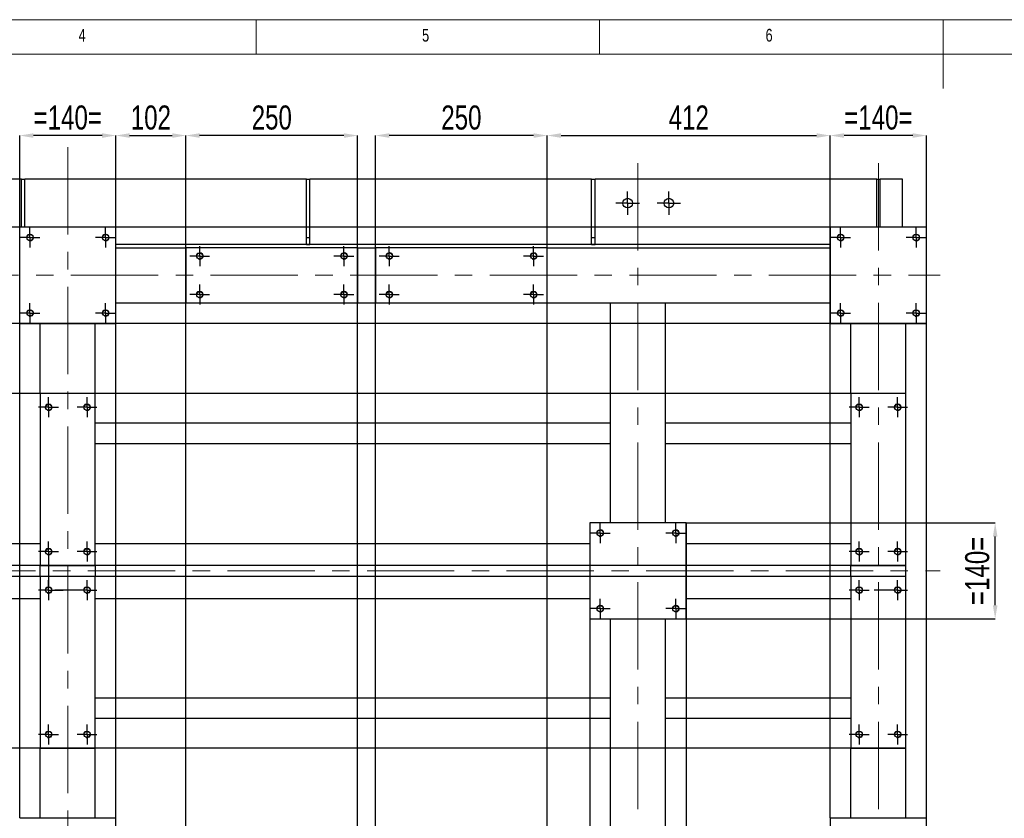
# Model space of a CAD drawing. Header units: millimetres. Extents: x 5 to 589, y 5 to 415.
# Tile 6 of 15: x 163 to 306, y 299 to 415. Entities that reach past the tile are written whole.
import ezdxf

# ---------------------------------------------------------------- set-up
doc = ezdxf.new("R2010")
doc.units = ezdxf.units.MM
doc.header["$PDSIZE"] = -1
doc.linetypes.add('CENTERX2', pattern=[20.32, 12.7, -2.54, 2.54, -2.54])
for name, color, linetype in [('COTES', 1, 'Continuous'), ('NOTES', 6, 'Continuous'), ('TRAIT-FINS', 9, 'Continuous'), ('TRAIT-MIXTES', 3, 'CENTERX2')]:
    doc.layers.add(name, color=color, linetype=linetype)
doc.layers.add('TRAIT-FORT', color=4, linetype='Continuous', lineweight=25)
doc.styles.add('SLDTEXTSTYLE0', font='TXT', dxfattribs={"width": 0.75})
doc.dimstyles.new('SLDDIMSTYLE1', dxfattribs={"dimtxt": 3.5, "dimasz": 2, "dimexe": 0, "dimexo": 0.0625, "dimgap": 0.875, "dimtad": 1, "dimlfac": 10, "dimrnd": 1e-09, "dimzin": 12, "dimdsep": 46, "dimtxsty": 'SLDTEXTSTYLE0', "dimsah": 1, "dimcen": 0.09, "dimadec": 0, "dimazin": 3, "dimtfac": 1, "dimtofl": 0, "dimtmove": 0, "dimatfit": 3, "dimfxl": 1, "dimfrac": 2, "dimtolj": 1, "dimtzin": 12, "dimarcsym": 0})

# ---------------------------------------------------------------- blocks, each defined once
blk = doc.blocks.new('_D_72')
at = {"layer": 'COTES', "color": 0, "lineweight": -2, "transparency": 16777216}
for p, q in [((294.53, 384.81), (21.59, 384.81)), ((21.59, 372.81), (21.59, 382.81)), ((294.53, 370.81), (21.59, 370.81))]:
    blk.add_line(p, q, dxfattribs=at)
at = {"layer": 'COTES', "color": 0, "transparency": 16777216}
for points in [[(21.26, 382.81), (21.93, 382.81), (21.59, 384.81)], [(21.26, 372.81), (21.93, 372.81), (21.59, 370.81)]]:
    blk.add_solid(points, dxfattribs=at)
at = {"layer": 'Defpoints', "color": 0, "transparency": 16777216}
for p in [(21.59, 384.81), (294.59, 384.81), (294.59, 370.81)]:
    blk.add_point(p, dxfattribs=at)
at = {"layer": 'COTES', "color": 0, "transparency": 16777216, "insert": (17.22, 377.81), "char_height": 3.5, "attachment_point": 2, "rotation": 90, "style": 'SLDTEXTSTYLE0'}
blk.add_mtext('\\A1;=140=', dxfattribs=at)
blk = doc.blocks.new('_D_73')
at = {"layer": 'COTES', "color": 0, "lineweight": -2, "transparency": 16777216}
for p, q in [((291.53, 360.61), (21.59, 360.61)), ((21.59, 337.61), (21.59, 358.61)), ((291.53, 335.61), (21.59, 335.61))]:
    blk.add_line(p, q, dxfattribs=at)
at = {"layer": 'COTES', "color": 0, "transparency": 16777216}
for points in [[(21.26, 358.61), (21.93, 358.61), (21.59, 360.61)], [(21.26, 337.61), (21.93, 337.61), (21.59, 335.61)]]:
    blk.add_solid(points, dxfattribs=at)
at = {"layer": 'Defpoints', "color": 0, "transparency": 16777216}
for p in [(21.59, 360.61), (291.59, 360.61), (291.59, 335.61)]:
    blk.add_point(p, dxfattribs=at)
at = {"layer": 'COTES', "color": 0, "transparency": 16777216, "insert": (17.22, 348.11), "char_height": 3.5, "attachment_point": 2, "rotation": 90, "style": 'SLDTEXTSTYLE0'}
blk.add_mtext('\\A1;250', dxfattribs=at)
blk = doc.blocks.new('_D_74')
at = {"layer": 'COTES', "color": 0, "lineweight": -2, "transparency": 16777216}
for p, q in [((291.53, 334.01), (21.59, 334.01)), ((21.59, 311.01), (21.59, 332.01)), ((291.53, 309.01), (21.59, 309.01))]:
    blk.add_line(p, q, dxfattribs=at)
at = {"layer": 'COTES', "color": 0, "transparency": 16777216}
for points in [[(21.26, 332.01), (21.93, 332.01), (21.59, 334.01)], [(21.26, 311.01), (21.93, 311.01), (21.59, 309.01)]]:
    blk.add_solid(points, dxfattribs=at)
at = {"layer": 'Defpoints', "color": 0, "transparency": 16777216}
for p in [(21.59, 334.01), (291.59, 334.01), (291.59, 309.01)]:
    blk.add_point(p, dxfattribs=at)
at = {"layer": 'COTES', "color": 0, "transparency": 16777216, "insert": (17.22, 321.51), "char_height": 3.5, "attachment_point": 2, "rotation": 90, "style": 'SLDTEXTSTYLE0'}
blk.add_mtext('\\A1;250', dxfattribs=at)
blk = doc.blocks.new('_D_78')
at = {"layer": 'COTES', "color": 0, "lineweight": -2, "transparency": 16777216}
for p, q in [((214.39, 295.87), (214.39, 398.15)), ((237.39, 398.15), (216.39, 398.15)), ((239.39, 295.87), (239.39, 398.15))]:
    blk.add_line(p, q, dxfattribs=at)
at = {"layer": 'COTES', "color": 0, "transparency": 16777216}
for points in [[(216.39, 398.48), (216.39, 397.81), (214.39, 398.15)], [(237.39, 398.48), (237.39, 397.81), (239.39, 398.15)]]:
    blk.add_solid(points, dxfattribs=at)
at = {"layer": 'Defpoints', "color": 0, "transparency": 16777216}
for p in [(214.39, 398.15), (214.39, 295.81), (239.39, 295.81)]:
    blk.add_point(p, dxfattribs=at)
at = {"layer": 'COTES', "color": 0, "transparency": 16777216, "insert": (226.89, 402.52), "char_height": 3.5, "attachment_point": 2, "style": 'SLDTEXTSTYLE0'}
blk.add_mtext('\\A1;250', dxfattribs=at)
blk = doc.blocks.new('_D_79')
at = {"layer": 'COTES', "color": 0, "lineweight": -2, "transparency": 16777216}
for p, q in [((186.79, 295.87), (186.79, 398.15)), ((209.79, 398.15), (188.79, 398.15)), ((211.79, 295.87), (211.79, 398.15))]:
    blk.add_line(p, q, dxfattribs=at)
at = {"layer": 'COTES', "color": 0, "transparency": 16777216}
for points in [[(188.79, 398.48), (188.79, 397.81), (186.79, 398.15)], [(209.79, 398.48), (209.79, 397.81), (211.79, 398.15)]]:
    blk.add_solid(points, dxfattribs=at)
at = {"layer": 'Defpoints', "color": 0, "transparency": 16777216}
for p in [(186.79, 398.15), (186.79, 295.81), (211.79, 295.81)]:
    blk.add_point(p, dxfattribs=at)
at = {"layer": 'COTES', "color": 0, "transparency": 16777216, "insert": (199.29, 402.52), "char_height": 3.5, "attachment_point": 2, "style": 'SLDTEXTSTYLE0'}
blk.add_mtext('\\A1;250', dxfattribs=at)
blk = doc.blocks.new('_D_80')
at = {"layer": 'COTES', "color": 0, "lineweight": -2, "transparency": 16777216}
for p, q in [((245.59, 341.75), (245.59, 261.81)), ((259.59, 341.75), (259.59, 261.81)), ((257.59, 261.81), (247.59, 261.81))]:
    blk.add_line(p, q, dxfattribs=at)
at = {"layer": 'COTES', "color": 0, "transparency": 16777216}
for points in [[(247.59, 262.14), (247.59, 261.48), (245.59, 261.81)], [(257.59, 262.14), (257.59, 261.48), (259.59, 261.81)]]:
    blk.add_solid(points, dxfattribs=at)
at = {"layer": 'Defpoints', "color": 0, "transparency": 16777216}
for p in [(245.59, 341.81), (259.59, 341.81), (245.59, 261.81)]:
    blk.add_point(p, dxfattribs=at)
at = {"layer": 'COTES', "color": 0, "transparency": 16777216, "insert": (252.59, 266.19), "char_height": 3.5, "attachment_point": 2, "style": 'SLDTEXTSTYLE0'}
blk.add_mtext('\\A1;=140=', dxfattribs=at)
blk = doc.blocks.new('_D_81')
at = {"layer": 'COTES', "color": 0, "lineweight": -2, "transparency": 16777216}
for p, q in [((280.59, 298.87), (280.59, 398.15)), ((292.59, 398.15), (282.59, 398.15)), ((294.59, 298.87), (294.59, 398.15))]:
    blk.add_line(p, q, dxfattribs=at)
at = {"layer": 'COTES', "color": 0, "transparency": 16777216}
for points in [[(282.59, 398.48), (282.59, 397.81), (280.59, 398.15)], [(292.59, 398.48), (292.59, 397.81), (294.59, 398.15)]]:
    blk.add_solid(points, dxfattribs=at)
at = {"layer": 'Defpoints', "color": 0, "transparency": 16777216}
for p in [(280.59, 398.15), (280.59, 298.81), (294.59, 298.81)]:
    blk.add_point(p, dxfattribs=at)
at = {"layer": 'COTES', "color": 0, "transparency": 16777216, "insert": (287.59, 402.52), "char_height": 3.5, "attachment_point": 2, "style": 'SLDTEXTSTYLE0'}
blk.add_mtext('\\A1;=140=', dxfattribs=at)
blk = doc.blocks.new('_D_85')
at = {"layer": 'COTES', "color": 0, "lineweight": -2, "transparency": 16777216}
for p, q in [((162.59, 298.87), (162.59, 398.15)), ((174.59, 398.15), (164.59, 398.15)), ((176.59, 298.87), (176.59, 398.15))]:
    blk.add_line(p, q, dxfattribs=at)
at = {"layer": 'COTES', "color": 0, "transparency": 16777216}
for points in [[(164.59, 398.48), (164.59, 397.81), (162.59, 398.15)], [(174.59, 398.48), (174.59, 397.81), (176.59, 398.15)]]:
    blk.add_solid(points, dxfattribs=at)
at = {"layer": 'Defpoints', "color": 0, "transparency": 16777216}
for p in [(162.59, 398.15), (162.59, 298.81), (176.59, 298.81)]:
    blk.add_point(p, dxfattribs=at)
at = {"layer": 'COTES', "color": 0, "transparency": 16777216, "insert": (169.59, 402.52), "char_height": 3.5, "attachment_point": 2, "style": 'SLDTEXTSTYLE0'}
blk.add_mtext('\\A1;=140=', dxfattribs=at)
blk = doc.blocks.new('_D_86')
at = {"layer": 'COTES', "color": 0, "lineweight": -2, "transparency": 16777216}
for p, q in [((176.59, 384.87), (176.59, 398.15)), ((178.59, 398.15), (184.79, 398.15)), ((186.79, 381.87), (186.79, 398.15))]:
    blk.add_line(p, q, dxfattribs=at)
at = {"layer": 'COTES', "color": 0, "transparency": 16777216}
for points in [[(178.59, 398.48), (178.59, 397.81), (176.59, 398.15)], [(184.79, 398.48), (184.79, 397.81), (186.79, 398.15)]]:
    blk.add_solid(points, dxfattribs=at)
at = {"layer": 'Defpoints', "color": 0, "transparency": 16777216}
for p in [(186.79, 398.15), (176.59, 384.81), (186.79, 381.81)]:
    blk.add_point(p, dxfattribs=at)
at = {"layer": 'COTES', "color": 0, "transparency": 16777216, "insert": (181.69, 402.52), "char_height": 3.5, "attachment_point": 2, "style": 'SLDTEXTSTYLE0'}
blk.add_mtext('\\A1;102', dxfattribs=at)
blk = doc.blocks.new('_D_87')
at = {"layer": 'COTES', "color": 0, "lineweight": -2, "transparency": 16777216}
for p, q in [((239.39, 381.87), (239.39, 398.15)), ((241.39, 398.15), (278.59, 398.15)), ((280.59, 384.87), (280.59, 398.15))]:
    blk.add_line(p, q, dxfattribs=at)
at = {"layer": 'COTES', "color": 0, "transparency": 16777216}
for points in [[(241.39, 398.48), (241.39, 397.81), (239.39, 398.15)], [(278.59, 398.48), (278.59, 397.81), (280.59, 398.15)]]:
    blk.add_solid(points, dxfattribs=at)
at = {"layer": 'Defpoints', "color": 0, "transparency": 16777216}
for p in [(280.59, 398.15), (280.59, 384.81), (239.39, 381.81)]:
    blk.add_point(p, dxfattribs=at)
at = {"layer": 'COTES', "color": 0, "transparency": 16777216, "insert": (259.99, 402.52), "char_height": 3.5, "attachment_point": 2, "style": 'SLDTEXTSTYLE0'}
blk.add_mtext('\\A1;412', dxfattribs=at)
blk = doc.blocks.new('_D_88')
at = {"layer": 'COTES', "color": 0, "lineweight": -2, "transparency": 16777216}
for p, q in [((259.65, 341.81), (304.59, 341.81)), ((304.59, 329.81), (304.59, 339.81)), ((259.65, 327.81), (304.59, 327.81))]:
    blk.add_line(p, q, dxfattribs=at)
at = {"layer": 'COTES', "color": 0, "transparency": 16777216}
for points in [[(304.26, 339.81), (304.93, 339.81), (304.59, 341.81)], [(304.26, 329.81), (304.93, 329.81), (304.59, 327.81)]]:
    blk.add_solid(points, dxfattribs=at)
at = {"layer": 'Defpoints', "color": 0, "transparency": 16777216}
for p in [(259.59, 341.81), (304.59, 341.81), (259.59, 327.81)]:
    blk.add_point(p, dxfattribs=at)
at = {"layer": 'COTES', "color": 0, "transparency": 16777216, "insert": (300.22, 334.81), "char_height": 3.5, "attachment_point": 2, "rotation": 90, "style": 'SLDTEXTSTYLE0'}
blk.add_mtext('\\A1;=140=', dxfattribs=at)
blk = doc.blocks.new('SW_CENTERMARKSYMBOL_16')
at = {"layer": 'TRAIT-MIXTES', "color": 0}
for p, q in [((0, 1), (0, 1.45)), ((-1, 0), (-1.45, 0)), ((0, 0), (-1, 0)), ((0, 0), (0, 1)), ((0, 0), (0, -1)), ((0, 0), (1, 0)), ((1, 0), (1.45, 0)), ((0, -1), (0, -1.45))]:
    blk.add_line(p, q, dxfattribs=at)
blk = doc.blocks.new('SW_CENTERMARKSYMBOL_17')
at = {"layer": 'TRAIT-MIXTES', "color": 0}
for p, q in [((0, 1), (0, 1.45)), ((-1, 0), (-1.45, 0)), ((0, 0), (-1, 0)), ((0, 0), (0, 1)), ((0, 0), (0, -1)), ((0, 0), (1, 0)), ((1, 0), (1.45, 0)), ((0, -1), (0, -1.45))]:
    blk.add_line(p, q, dxfattribs=at)
blk = doc.blocks.new('SW_CENTERMARKSYMBOL_18')
at = {"layer": 'TRAIT-MIXTES', "color": 0}
for p, q in [((0, 1), (0, 1.45)), ((-1, 0), (-1.45, 0)), ((0, 0), (-1, 0)), ((0, 0), (0, 1)), ((0, 0), (0, -1)), ((0, 0), (1, 0)), ((1, 0), (1.45, 0)), ((0, -1), (0, -1.45))]:
    blk.add_line(p, q, dxfattribs=at)
blk = doc.blocks.new('SW_CENTERMARKSYMBOL_19')
at = {"layer": 'TRAIT-MIXTES', "color": 0}
for p, q in [((0, 1), (0, 1.45)), ((-1, 0), (-1.45, 0)), ((0, 0), (-1, 0)), ((0, 0), (0, 1)), ((0, 0), (0, -1)), ((0, 0), (1, 0)), ((1, 0), (1.45, 0)), ((0, -1), (0, -1.45))]:
    blk.add_line(p, q, dxfattribs=at)
blk = doc.blocks.new('SW_CENTERMARKSYMBOL_20')
at = {"layer": 'TRAIT-MIXTES', "color": 0}
for p, q in [((0, 1), (0, 1.45)), ((-1, 0), (-1.45, 0)), ((0, 0), (-1, 0)), ((0, 0), (0, 1)), ((0, 0), (0, -1)), ((0, 0), (1, 0)), ((1, 0), (1.45, 0)), ((0, -1), (0, -1.45))]:
    blk.add_line(p, q, dxfattribs=at)
blk = doc.blocks.new('SW_CENTERMARKSYMBOL_21')
at = {"layer": 'TRAIT-MIXTES', "color": 0}
for p, q in [((0, 1), (0, 1.45)), ((-1, 0), (-1.45, 0)), ((0, 0), (-1, 0)), ((0, 0), (0, 1)), ((0, 0), (0, -1)), ((0, 0), (1, 0)), ((1, 0), (1.45, 0)), ((0, -1), (0, -1.45))]:
    blk.add_line(p, q, dxfattribs=at)
blk = doc.blocks.new('SW_CENTERMARKSYMBOL_22')
at = {"layer": 'TRAIT-MIXTES', "color": 0}
for p, q in [((0, 1), (0, 1.45)), ((-1, 0), (-3.4, 0)), ((0, 0), (-1, 0)), ((0, 0), (0, 1)), ((0, 0), (0, -1)), ((0, 0), (1, 0)), ((1, 0), (1.45, 0)), ((0, -1), (0, -1.45))]:
    blk.add_line(p, q, dxfattribs=at)
blk = doc.blocks.new('SW_CENTERMARKSYMBOL_23')
at = {"layer": 'TRAIT-MIXTES', "color": 0}
for p, q in [((0, 1), (0, 1.45)), ((-1, 0), (-1.45, 0)), ((0, 0), (-1, 0)), ((0, 0), (0, 1)), ((0, 0), (0, -1)), ((0, 0), (1, 0)), ((1, 0), (1.45, 0)), ((0, -1), (0, -1.45))]:
    blk.add_line(p, q, dxfattribs=at)
blk = doc.blocks.new('SW_CENTERMARKSYMBOL_28')
at = {"layer": 'TRAIT-MIXTES', "color": 0}
for p, q in [((0, 1), (0, 1.45)), ((-1, 0), (-1.45, 0)), ((0, 0), (-1, 0)), ((0, 0), (0, 1)), ((0, 0), (0, -1)), ((0, 0), (1, 0)), ((1, 0), (1.45, 0)), ((0, -1), (0, -1.45))]:
    blk.add_line(p, q, dxfattribs=at)
blk = doc.blocks.new('SW_CENTERMARKSYMBOL_29')
at = {"layer": 'TRAIT-MIXTES', "color": 0}
for p, q in [((0, 1), (0, 1.45)), ((-1, 0), (-1.45, 0)), ((0, 0), (-1, 0)), ((0, 0), (0, 1)), ((0, 0), (0, -1)), ((0, 0), (1, 0)), ((1, 0), (1.45, 0)), ((0, -1), (0, -1.45))]:
    blk.add_line(p, q, dxfattribs=at)
blk = doc.blocks.new('SW_CENTERMARKSYMBOL_30')
at = {"layer": 'TRAIT-MIXTES', "color": 0}
for p, q in [((0, 1), (0, 1.45)), ((-1, 0), (-1.45, 0)), ((0, 0), (-1, 0)), ((0, 0), (0, 1)), ((0, 0), (0, -1)), ((0, 0), (1, 0)), ((1, 0), (1.45, 0)), ((0, -1), (0, -1.45))]:
    blk.add_line(p, q, dxfattribs=at)
blk = doc.blocks.new('SW_CENTERMARKSYMBOL_31')
at = {"layer": 'TRAIT-MIXTES', "color": 0}
for p, q in [((0, 1), (0, 1.45)), ((-1, 0), (-1.45, 0)), ((0, 0), (-1, 0)), ((0, 0), (0, 1)), ((0, 0), (0, -1)), ((0, 0), (1, 0)), ((1, 0), (1.45, 0)), ((0, -1), (0, -1.45))]:
    blk.add_line(p, q, dxfattribs=at)
blk = doc.blocks.new('SW_CENTERMARKSYMBOL_32')
at = {"layer": 'TRAIT-MIXTES', "color": 0}
for p, q in [((0, 1), (0, 1.45)), ((-1, 0), (-1.45, 0)), ((0, 0), (-1, 0)), ((0, 0), (0, 1)), ((0, 0), (0, -1)), ((0, 0), (1, 0)), ((1, 0), (1.45, 0)), ((0, -1), (0, -1.45))]:
    blk.add_line(p, q, dxfattribs=at)
blk = doc.blocks.new('SW_CENTERMARKSYMBOL_33')
at = {"layer": 'TRAIT-MIXTES', "color": 0}
for p, q in [((0, 1), (0, 1.45)), ((-1, 0), (-1.45, 0)), ((0, 0), (-1, 0)), ((0, 0), (0, 1)), ((0, 0), (0, -1)), ((0, 0), (1, 0)), ((1, 0), (1.45, 0)), ((0, -1), (0, -1.45))]:
    blk.add_line(p, q, dxfattribs=at)
blk = doc.blocks.new('SW_CENTERMARKSYMBOL_34')
at = {"layer": 'TRAIT-MIXTES', "color": 0}
for p, q in [((0, 1), (0, 1.45)), ((-1, 0), (-1.45, 0)), ((0, 0), (-1, 0)), ((0, 0), (0, 1)), ((0, 0), (0, -1)), ((0, 0), (1, 0)), ((1, 0), (1.45, 0)), ((0, -1), (0, -1.45))]:
    blk.add_line(p, q, dxfattribs=at)
blk = doc.blocks.new('SW_CENTERMARKSYMBOL_35')
at = {"layer": 'TRAIT-MIXTES', "color": 0}
for p, q in [((0, 1), (0, 1.45)), ((-1, 0), (-1.45, 0)), ((0, 0), (-1, 0)), ((0, 0), (0, 1)), ((0, 0), (0, -1)), ((0, 0), (1, 0)), ((1, 0), (1.45, 0)), ((0, -1), (0, -1.45))]:
    blk.add_line(p, q, dxfattribs=at)
blk = doc.blocks.new('SW_CENTERMARKSYMBOL_40')
at = {"layer": 'TRAIT-MIXTES', "color": 0}
for p, q in [((0, 1), (0, 1.45)), ((-1, 0), (-4.67, 0)), ((0, 0), (-1, 0)), ((0, 0), (0, 1)), ((0, 0), (0, -1)), ((0, 0), (1, 0)), ((1, 0), (1.45, 0)), ((0, -1), (0, -1.45))]:
    blk.add_line(p, q, dxfattribs=at)
blk = doc.blocks.new('SW_CENTERMARKSYMBOL_41')
at = {"layer": 'TRAIT-MIXTES', "color": 0}
for p, q in [((0, 1), (0, 1.45)), ((-1, 0), (-1.45, 0)), ((0, 0), (-1, 0)), ((0, 0), (0, 1)), ((0, 0), (0, -1)), ((0, 0), (1, 0)), ((1, 0), (2.14, 0)), ((0, -1), (0, -1.45))]:
    blk.add_line(p, q, dxfattribs=at)
blk = doc.blocks.new('SW_CENTERMARKSYMBOL_42')
at = {"layer": 'TRAIT-MIXTES', "color": 0}
for p, q in [((0, 1), (0, 1.45)), ((-1, 0), (-1.45, 0)), ((0, 0), (-1, 0)), ((0, 0), (0, 1)), ((0, 0), (0, -1)), ((0, 0), (1, 0)), ((1, 0), (1.45, 0)), ((0, -1), (0, -1.45))]:
    blk.add_line(p, q, dxfattribs=at)
blk = doc.blocks.new('SW_CENTERMARKSYMBOL_43')
at = {"layer": 'TRAIT-MIXTES', "color": 0}
for p, q in [((0, 1), (0, 1.45)), ((-1, 0), (-1.45, 0)), ((0, 0), (-1, 0)), ((0, 0), (0, 1)), ((0, 0), (0, -1)), ((0, 0), (1, 0)), ((1, 0), (1.45, 0)), ((0, -1), (0, -1.45))]:
    blk.add_line(p, q, dxfattribs=at)
blk = doc.blocks.new('SW_CENTERMARKSYMBOL_50')
at = {"layer": 'TRAIT-MIXTES', "color": 0}
for p, q in [((0, 1), (0, 1.7)), ((-1, 0), (-1.7, 0)), ((0, 0), (-1, 0)), ((0, 0), (0, 1)), ((0, 0), (0, -1)), ((0, 0), (1, 0)), ((1, 0), (1.7, 0)), ((0, -1), (0, -1.7))]:
    blk.add_line(p, q, dxfattribs=at)
blk = doc.blocks.new('SW_CENTERMARKSYMBOL_51')
at = {"layer": 'TRAIT-MIXTES', "color": 0}
for p, q in [((0, 1), (0, 1.7)), ((-1, 0), (-1.7, 0)), ((0, 0), (-1, 0)), ((0, 0), (0, 1)), ((0, 0), (0, -1)), ((0, 0), (1, 0)), ((1, 0), (1.7, 0)), ((0, -1), (0, -1.7))]:
    blk.add_line(p, q, dxfattribs=at)
blk = doc.blocks.new('SW_CENTERMARKSYMBOL_64')
at = {"layer": 'TRAIT-MIXTES', "color": 0}
for p, q in [((0, 1), (0, 1.45)), ((-1, 0), (-1.45, 0)), ((0, 0), (-1, 0)), ((0, 0), (0, 1)), ((0, 0), (0, -1)), ((0, 0), (1, 0)), ((1, 0), (1.45, 0)), ((0, -1), (0, -1.45))]:
    blk.add_line(p, q, dxfattribs=at)
blk = doc.blocks.new('SW_CENTERMARKSYMBOL_65')
at = {"layer": 'TRAIT-MIXTES', "color": 0}
for p, q in [((0, 1), (0, 1.45)), ((-1, 0), (-1.45, 0)), ((0, 0), (-1, 0)), ((0, 0), (0, 1)), ((0, 0), (0, -1)), ((0, 0), (1, 0)), ((1, 0), (1.45, 0)), ((0, -1), (0, -1.45))]:
    blk.add_line(p, q, dxfattribs=at)
blk = doc.blocks.new('SW_CENTERMARKSYMBOL_66')
at = {"layer": 'TRAIT-MIXTES', "color": 0}
for p, q in [((0, 1), (0, 1.45)), ((-1, 0), (-1.45, 0)), ((0, 0), (-1, 0)), ((0, 0), (0, 1)), ((0, 0), (0, -1)), ((0, 0), (1, 0)), ((1, 0), (1.45, 0)), ((0, -1), (0, -1.45))]:
    blk.add_line(p, q, dxfattribs=at)
blk = doc.blocks.new('SW_CENTERMARKSYMBOL_67')
at = {"layer": 'TRAIT-MIXTES', "color": 0}
for p, q in [((0, 1), (0, 1.45)), ((-1, 0), (-1.45, 0)), ((0, 0), (-1, 0)), ((0, 0), (0, 1)), ((0, 0), (0, -1)), ((0, 0), (1, 0)), ((1, 0), (1.45, 0)), ((0, -1), (0, -1.45))]:
    blk.add_line(p, q, dxfattribs=at)
blk = doc.blocks.new('SW_CENTERMARKSYMBOL_76')
at = {"layer": 'TRAIT-MIXTES', "color": 0}
for p, q in [((0, 1), (0, 1.45)), ((-1, 0), (-1.45, 0)), ((0, 0), (-1, 0)), ((0, 0), (0, 1)), ((0, 0), (0, -1)), ((0, 0), (1, 0)), ((1, 0), (1.45, 0)), ((0, -1), (0, -1.45))]:
    blk.add_line(p, q, dxfattribs=at)
blk = doc.blocks.new('SW_CENTERMARKSYMBOL_77')
at = {"layer": 'TRAIT-MIXTES', "color": 0}
for p, q in [((0, 1), (0, 1.45)), ((-1, 0), (-1.45, 0)), ((0, 0), (-1, 0)), ((0, 0), (0, 1)), ((0, 0), (0, -1)), ((0, 0), (1, 0)), ((1, 0), (1.45, 0)), ((0, -1), (0, -1.45))]:
    blk.add_line(p, q, dxfattribs=at)
blk = doc.blocks.new('SW_CENTERMARKSYMBOL_78')
at = {"layer": 'TRAIT-MIXTES', "color": 0}
for p, q in [((0, 1), (0, 1.45)), ((-1, 0), (-1.45, 0)), ((0, 0), (-1, 0)), ((0, 0), (0, 1)), ((0, 0), (0, -1)), ((0, 0), (1, 0)), ((1, 0), (1.45, 0)), ((0, -1), (0, -5.3))]:
    blk.add_line(p, q, dxfattribs=at)
blk = doc.blocks.new('SW_CENTERMARKSYMBOL_79')
at = {"layer": 'TRAIT-MIXTES', "color": 0}
for p, q in [((0, 1), (0, 1.45)), ((-1, 0), (-1.45, 0)), ((0, 0), (-1, 0)), ((0, 0), (0, 1)), ((0, 0), (0, -1)), ((0, 0), (1, 0)), ((1, 0), (1.45, 0)), ((0, -1), (0, -1.45))]:
    blk.add_line(p, q, dxfattribs=at)
blk = doc.blocks.new('SW_CENTERMARKSYMBOL_84')
at = {"layer": 'TRAIT-MIXTES', "color": 0}
for p, q in [((0, 1), (0, 1.45)), ((-1, 0), (-1.45, 0)), ((0, 0), (-1, 0)), ((0, 0), (0, 1)), ((0, 0), (0, -1)), ((0, 0), (1, 0)), ((1, 0), (1.45, 0)), ((0, -1), (0, -1.45))]:
    blk.add_line(p, q, dxfattribs=at)
blk = doc.blocks.new('SW_CENTERMARKSYMBOL_85')
at = {"layer": 'TRAIT-MIXTES', "color": 0}
for p, q in [((0, 1), (0, 1.45)), ((-1, 0), (-1.45, 0)), ((0, 0), (-1, 0)), ((0, 0), (0, 1)), ((0, 0), (0, -1)), ((0, 0), (1, 0)), ((1, 0), (1.45, 0)), ((0, -1), (0, -1.45))]:
    blk.add_line(p, q, dxfattribs=at)
blk = doc.blocks.new('SW_CENTERMARKSYMBOL_86')
at = {"layer": 'TRAIT-MIXTES', "color": 0}
for p, q in [((0, 1), (0, 1.45)), ((-1, 0), (-1.45, 0)), ((0, 0), (-1, 0)), ((0, 0), (0, 1)), ((0, 0), (0, -1)), ((0, 0), (1, 0)), ((1, 0), (1.45, 0)), ((0, -1), (0, -1.45))]:
    blk.add_line(p, q, dxfattribs=at)
blk = doc.blocks.new('SW_CENTERMARKSYMBOL_87')
at = {"layer": 'TRAIT-MIXTES', "color": 0}
for p, q in [((0, 1), (0, 1.45)), ((-1, 0), (-1.45, 0)), ((0, 0), (-1, 0)), ((0, 0), (0, 1)), ((0, 0), (0, -1)), ((0, 0), (1, 0)), ((1, 0), (1.45, 0)), ((0, -1), (0, -1.45))]:
    blk.add_line(p, q, dxfattribs=at)
blk = doc.blocks.new('SW_CENTERMARKSYMBOL_88')
at = {"layer": 'TRAIT-MIXTES', "color": 0}
for p, q in [((0, 1), (0, 1.45)), ((-1, 0), (-1.45, 0)), ((0, 0), (-1, 0)), ((0, 0), (0, 1)), ((0, 0), (0, -1)), ((0, 0), (1, 0)), ((1, 0), (1.45, 0)), ((0, -1), (0, -1.45))]:
    blk.add_line(p, q, dxfattribs=at)
blk = doc.blocks.new('SW_CENTERMARKSYMBOL_89')
at = {"layer": 'TRAIT-MIXTES', "color": 0}
for p, q in [((0, 1), (0, 1.45)), ((-1, 0), (-1.45, 0)), ((0, 0), (-1, 0)), ((0, 0), (0, 1)), ((0, 0), (0, -1)), ((0, 0), (1, 0)), ((1, 0), (1.45, 0)), ((0, -1), (0, -1.45))]:
    blk.add_line(p, q, dxfattribs=at)
blk = doc.blocks.new('SW_CENTERMARKSYMBOL_90')
at = {"layer": 'TRAIT-MIXTES', "color": 0}
for p, q in [((0, 1), (0, 1.45)), ((-1, 0), (-1.45, 0)), ((0, 0), (-1, 0)), ((0, 0), (0, 1)), ((0, 0), (0, -1)), ((0, 0), (1, 0)), ((1, 0), (1.45, 0)), ((0, -1), (0, -1.45))]:
    blk.add_line(p, q, dxfattribs=at)
blk = doc.blocks.new('SW_CENTERMARKSYMBOL_91')
at = {"layer": 'TRAIT-MIXTES', "color": 0}
for p, q in [((0, 1), (0, 1.45)), ((-1, 0), (-1.45, 0)), ((0, 0), (-1, 0)), ((0, 0), (0, 1)), ((0, 0), (0, -1)), ((0, 0), (1, 0)), ((1, 0), (1.45, 0)), ((0, -1), (0, -1.45))]:
    blk.add_line(p, q, dxfattribs=at)

msp = doc.modelspace()

# ---------------------------------------------------------------- linework, layer by layer
at = {"lineweight": 18}
for p, q in [((589, 415), (5, 415)), ((197, 415), (197, 410)), ((247, 410), (247, 415)), ((297, 415), (297, 405)), ((584, 410), (10, 410))]:
    msp.add_line(p, q, dxfattribs=at)
at = {"layer": 'TRAIT-FINS', "lineweight": 18}
for centre in [(164.0924, 383.3115), (175.0924, 383.3115), (282.0924, 383.3115), (293.0924, 383.3115), (188.7924, 380.6115), (209.7924, 380.6115), (216.3924, 380.6115), (237.3924, 380.6115), (188.7924, 375.0115), (209.7924, 375.0115), (216.3924, 375.0115), (237.3924, 375.0115), (164.0924, 372.3115), (175.0924, 372.3115), (282.0924, 372.3115), (293.0924, 372.3115), (166.7924, 358.6115), (172.3924, 358.6115), (284.7924, 358.6115), (290.3924, 358.6115), (247.0924, 340.3115), (258.0924, 340.3115), (166.7924, 337.6115), (172.3924, 337.6115), (284.7924, 337.6115), (290.3924, 337.6115), (166.7924, 332.0115), (172.3924, 332.0115), (284.7924, 332.0115), (290.3924, 332.0115), (247.0924, 329.3115), (258.0924, 329.3115), (166.7924, 311.0115), (172.3924, 311.0115), (284.7924, 311.0115), (290.3924, 311.0115)]:
    msp.add_arc(centre, 0.5, 255, 195, dxfattribs=at)
at = {"layer": 'TRAIT-FORT', "lineweight": 25}
for p, q in [((162.8424, 391.8115), (121.8424, 391.8115)), ((162.8424, 391.8115), (163.3424, 391.8115)), ((162.8424, 384.8115), (162.8424, 391.8115)), ((163.3424, 384.8115), (163.3424, 391.8115)), ((204.3424, 391.8115), (163.3424, 391.8115)), ((204.3424, 391.8115), (204.8424, 391.8115)), ((204.3424, 383.3115), (204.3424, 391.8115)), ((204.8424, 383.3115), (204.8424, 391.8115)), ((245.8424, 391.8115), (204.8424, 391.8115)), ((245.8424, 391.8115), (246.3424, 391.8115)), ((245.8424, 383.3115), (245.8424, 391.8115)), ((246.3424, 383.3115), (246.3424, 391.8115)), ((287.3424, 391.8115), (246.3424, 391.8115)), ((287.3424, 391.8115), (287.8424, 391.8115)), ((287.3424, 384.8115), (287.3424, 391.8115)), ((287.8424, 384.8115), (287.8424, 391.8115)), ((291.0924, 391.8115), (287.8424, 391.8115)), ((291.0924, 384.8115), (291.0924, 391.8115)), ((176.5924, 384.8115), (162.5924, 384.8115)), ((176.5924, 370.8115), (176.5924, 384.8115)), ((280.5924, 384.8115), (280.5924, 370.8115)), ((294.5924, 384.8115), (280.5924, 384.8115)), ((294.5924, 370.8115), (294.5924, 384.8115)), ((204.3424, 382.3115), (204.3424, 383.3115)), ((204.3424, 383.3115), (204.8424, 383.3115)), ((204.8424, 382.3115), (204.8424, 383.3115)), ((245.8424, 382.3115), (245.8424, 383.3115)), ((245.8424, 383.3115), (246.3424, 383.3115)), ((246.3424, 382.3115), (246.3424, 383.3115)), ((280.5924, 382.3115), (176.5924, 382.3115)), ((176.5924, 381.8115), (186.7924, 381.8115)), ((211.7924, 381.8115), (186.7924, 381.8115)), ((186.7924, 381.8115), (186.7924, 373.8115)), ((204.3424, 382.3115), (204.8424, 382.3115)), ((211.7924, 381.8115), (214.3924, 381.8115)), ((211.7924, 373.8115), (211.7924, 381.8115)), ((239.3924, 381.8115), (214.3924, 381.8115)), ((214.3924, 381.8115), (214.3924, 373.8115)), ((239.3924, 381.8115), (280.5924, 381.8115)), ((239.3924, 373.8115), (239.3924, 381.8115)), ((245.8424, 382.3115), (246.3424, 382.3115)), ((176.5924, 373.8115), (186.7924, 373.8115)), ((186.7924, 373.8115), (211.7924, 373.8115)), ((211.7924, 373.8115), (214.3924, 373.8115)), ((214.3924, 373.8115), (239.3924, 373.8115)), ((239.3924, 373.8115), (248.5924, 373.8115)), ((248.5924, 341.8115), (248.5924, 373.8115)), ((248.5924, 373.8115), (249.1924, 373.8115)), ((249.1924, 373.8115), (255.9924, 373.8115)), ((255.9924, 373.8115), (256.5924, 373.8115)), ((256.5924, 341.8115), (256.5924, 373.8115)), ((256.5924, 373.8115), (280.5924, 373.8115)), ((162.5924, 370.8115), (176.5924, 370.8115)), ((165.5924, 360.6115), (165.5924, 370.8115)), ((173.5924, 360.6115), (173.5924, 370.8115)), ((280.5924, 370.8115), (294.5924, 370.8115)), ((283.5924, 360.6115), (283.5924, 370.8115)), ((291.5924, 360.6115), (291.5924, 370.8115)), ((165.5924, 360.6115), (165.5924, 335.6115)), ((173.5924, 360.6115), (165.5924, 360.6115)), ((173.5924, 335.6115), (173.5924, 360.6115)), ((283.5924, 360.6115), (283.5924, 335.6115)), ((291.5924, 360.6115), (283.5924, 360.6115)), ((291.5924, 335.6115), (291.5924, 360.6115)), ((248.5924, 356.3115), (173.5924, 356.3115)), ((283.5924, 356.3115), (256.5924, 356.3115)), ((248.5924, 353.3115), (173.5924, 353.3115)), ((283.5924, 353.3115), (256.5924, 353.3115)), ((245.5924, 341.8115), (245.5924, 327.8115)), ((259.5924, 341.8115), (245.5924, 341.8115)), ((259.5924, 327.8115), (259.5924, 341.8115)), ((42.5924, 338.8115), (165.5924, 338.8115)), ((173.5924, 338.8115), (245.5924, 338.8115)), ((259.5924, 338.8115), (283.5924, 338.8115)), ((165.5924, 334.0115), (165.5924, 335.6115)), ((165.5924, 335.6115), (173.5924, 335.6115)), ((173.5924, 335.6115), (173.5924, 334.0115)), ((283.5924, 334.0115), (283.5924, 335.6115)), ((283.5924, 335.6115), (291.5924, 335.6115)), ((291.5924, 334.0115), (291.5924, 335.6115)), ((165.5924, 334.0115), (165.5924, 309.0115)), ((173.5924, 334.0115), (165.5924, 334.0115)), ((173.5924, 309.0115), (173.5924, 334.0115)), ((283.5924, 334.0115), (283.5924, 309.0115)), ((291.5924, 334.0115), (283.5924, 334.0115)), ((291.5924, 309.0115), (291.5924, 334.0115)), ((42.5924, 330.8115), (165.5924, 330.8115)), ((173.5924, 330.8115), (245.5924, 330.8115)), ((259.5924, 330.8115), (283.5924, 330.8115)), ((245.5924, 327.8115), (259.5924, 327.8115)), ((248.5924, 295.8115), (248.5924, 327.8115)), ((256.5924, 295.8115), (256.5924, 327.8115)), ((248.5924, 316.3115), (173.5924, 316.3115)), ((283.5924, 316.3115), (256.5924, 316.3115)), ((248.5924, 313.3115), (173.5924, 313.3115)), ((283.5924, 313.3115), (256.5924, 313.3115)), ((165.5924, 309.0115), (173.5924, 309.0115)), ((165.5924, 298.8115), (165.5924, 309.0115)), ((173.5924, 298.8115), (173.5924, 309.0115)), ((283.5924, 298.8115), (283.5924, 309.0115)), ((283.5924, 309.0115), (291.5924, 309.0115)), ((291.5924, 298.8115), (291.5924, 309.0115)), ((176.5924, 298.8115), (162.5924, 298.8115)), ((176.5924, 284.8115), (176.5924, 298.8115)), ((280.5924, 298.8115), (280.5924, 284.8115)), ((294.5924, 298.8115), (280.5924, 298.8115)), ((294.5924, 284.8115), (294.5924, 298.8115))]:
    msp.add_line(p, q, dxfattribs=at)
for centre, radius in [((251.0924, 388.3115), 0.7), ((257.0924, 388.3115), 0.7), ((164.0924, 383.3115), 0.45), ((175.0924, 383.3115), 0.45), ((282.0924, 383.3115), 0.45), ((293.0924, 383.3115), 0.45), ((188.7924, 380.6115), 0.45), ((209.7924, 380.6115), 0.45), ((216.3924, 380.6115), 0.45), ((237.3924, 380.6115), 0.45), ((188.7924, 375.0115), 0.45), ((209.7924, 375.0115), 0.45), ((216.3924, 375.0115), 0.45), ((237.3924, 375.0115), 0.45), ((164.0924, 372.3115), 0.45), ((175.0924, 372.3115), 0.45), ((282.0924, 372.3115), 0.45), ((293.0924, 372.3115), 0.45), ((166.7924, 358.6115), 0.45), ((172.3924, 358.6115), 0.45), ((284.7924, 358.6115), 0.45), ((290.3924, 358.6115), 0.45), ((247.0924, 340.3115), 0.45), ((258.0924, 340.3115), 0.45), ((166.7924, 337.6115), 0.45), ((172.3924, 337.6115), 0.45), ((284.7924, 337.6115), 0.45), ((290.3924, 337.6115), 0.45), ((166.7924, 332.0115), 0.45), ((172.3924, 332.0115), 0.45), ((284.7924, 332.0115), 0.45), ((290.3924, 332.0115), 0.45), ((247.0924, 329.3115), 0.45), ((258.0924, 329.3115), 0.45), ((166.7924, 311.0115), 0.45), ((172.3924, 311.0115), 0.45), ((284.7924, 311.0115), 0.45), ((290.3924, 311.0115), 0.45)]:
    msp.add_circle(centre, radius, dxfattribs=at)
at = {"layer": 'TRAIT-MIXTES', "lineweight": 18}
for p, q in [((169.5924, 396.4543), (169.5924, 273.7577)), ((252.5924, 394.1389), (252.5924, 273.7577)), ((287.5924, 394.1389), (287.5924, 275.3367)), ((27.8186, 377.8115), (296.608, 377.8115)), ((30.2778, 334.8115), (296.608, 334.8115))]:
    msp.add_line(p, q, dxfattribs=at)

# ---------------------------------------------------------------- block references
at = {"layer": 'TRAIT-MIXTES'}
for name, p in [('SW_CENTERMARKSYMBOL_50', (251.0924, 388.3115)), ('SW_CENTERMARKSYMBOL_51', (257.0924, 388.3115)), ('SW_CENTERMARKSYMBOL_86', (164.0924, 383.3115)), ('SW_CENTERMARKSYMBOL_87', (175.0924, 383.3115)), ('SW_CENTERMARKSYMBOL_30', (282.0924, 383.3115)), ('SW_CENTERMARKSYMBOL_31', (293.0924, 383.3115)), ('SW_CENTERMARKSYMBOL_35', (188.7924, 380.6115)), ('SW_CENTERMARKSYMBOL_32', (209.7924, 380.6115)), ('SW_CENTERMARKSYMBOL_16', (216.3924, 380.6115)), ('SW_CENTERMARKSYMBOL_18', (237.3924, 380.6115)), ('SW_CENTERMARKSYMBOL_34', (188.7924, 375.0115)), ('SW_CENTERMARKSYMBOL_33', (209.7924, 375.0115)), ('SW_CENTERMARKSYMBOL_17', (216.3924, 375.0115)), ('SW_CENTERMARKSYMBOL_19', (237.3924, 375.0115)), ('SW_CENTERMARKSYMBOL_84', (164.0924, 372.3115)), ('SW_CENTERMARKSYMBOL_85', (175.0924, 372.3115)), ('SW_CENTERMARKSYMBOL_28', (282.0924, 372.3115)), ('SW_CENTERMARKSYMBOL_29', (293.0924, 372.3115)), ('SW_CENTERMARKSYMBOL_76', (166.7924, 358.6115)), ('SW_CENTERMARKSYMBOL_77', (172.3924, 358.6115)), ('SW_CENTERMARKSYMBOL_66', (284.7924, 358.6115)), ('SW_CENTERMARKSYMBOL_67', (290.3924, 358.6115)), ('SW_CENTERMARKSYMBOL_88', (247.0924, 340.3115)), ('SW_CENTERMARKSYMBOL_89', (258.0924, 340.3115)), ('SW_CENTERMARKSYMBOL_78', (166.7924, 337.6115)), ('SW_CENTERMARKSYMBOL_79', (172.3924, 337.6115)), ('SW_CENTERMARKSYMBOL_64', (284.7924, 337.6115)), ('SW_CENTERMARKSYMBOL_65', (290.3924, 337.6115)), ('SW_CENTERMARKSYMBOL_41', (166.7924, 332.0115)), ('SW_CENTERMARKSYMBOL_40', (172.3924, 332.0115)), ('SW_CENTERMARKSYMBOL_23', (284.7924, 332.0115)), ('SW_CENTERMARKSYMBOL_22', (290.3924, 332.0115)), ('SW_CENTERMARKSYMBOL_90', (247.0924, 329.3115)), ('SW_CENTERMARKSYMBOL_91', (258.0924, 329.3115)), ('SW_CENTERMARKSYMBOL_43', (166.7924, 311.0115)), ('SW_CENTERMARKSYMBOL_42', (172.3924, 311.0115)), ('SW_CENTERMARKSYMBOL_21', (284.7924, 311.0115)), ('SW_CENTERMARKSYMBOL_20', (290.3924, 311.0115))]:
    msp.add_blockref(name, p, dxfattribs=at)

# ---------------------------------------------------------------- texts
at = {"layer": 'NOTES', "char_height": 1.8521, "attachment_point": 1, "style": 'SLDTEXTSTYLE0'}
for s, insert in [('4', (171.1667, 413.668)), ('5', (221.1667, 413.668)), ('6', (271.1667, 413.668))]:
    msp.add_mtext(s, dxfattribs=dict(at, insert=insert))

# ---------------------------------------------------------------- dimensions: what is measured, and where the dimension line sits
at = {"layer": 'COTES'}
for base, p1, p2, picture, middle in [((162.5924, 398.1479), (176.5924, 298.8115), (162.5924, 298.8115), '_D_85', (169.5924, 398.1479)), ((280.5924, 398.1479), (294.5924, 298.8115), (280.5924, 298.8115), '_D_81', (287.5924, 398.1479)), ((245.5924, 261.8115), (259.5924, 341.8115), (245.5924, 341.8115), '_D_80', (252.5924, 261.8115))]:
    dim = msp.add_linear_dim(base=base, p1=p1, p2=p2, text='=<>=', dimstyle='SLDDIMSTYLE1', dxfattribs=at)
    dim.commit()
    dim.dimension.update_dxf_attribs({"geometry": picture, "text_midpoint": middle, "dimtype": 160})
for base, p1, p2, picture, middle in [((186.7924, 398.1479), (176.5924, 384.8115), (186.7924, 381.8115), '_D_86', (181.6924, 398.1479)), ((280.5924, 398.1479), (239.3924, 381.8115), (280.5924, 384.8115), '_D_87', (259.9924, 398.1479))]:
    dim = msp.add_linear_dim(base=base, p1=p1, p2=p2, dimstyle='SLDDIMSTYLE1', dxfattribs=at)
    dim.commit()
    dim.dimension.update_dxf_attribs({"geometry": picture, "text_midpoint": middle, "dimtype": 160})
for base, p1, p2, angle, picture, middle in [((186.7924, 398.1479), (211.7924, 295.8115), (186.7924, 295.8115), 0, '_D_79', (199.2924, 398.1479)), ((214.3924, 398.1479), (239.3924, 295.8115), (214.3924, 295.8115), 0, '_D_78', (226.8924, 398.1479)), ((21.5924, 360.6115), (291.5924, 335.6115), (291.5924, 360.6115), 90, '_D_73', (21.5924, 348.1115)), ((21.5924, 334.0115), (291.5924, 309.0115), (291.5924, 334.0115), 90, '_D_74', (21.5924, 321.5115))]:
    dim = msp.add_linear_dim(base=base, p1=p1, p2=p2, angle=angle, dimstyle='SLDDIMSTYLE1', dxfattribs=at)
    dim.commit()
    dim.dimension.update_dxf_attribs({"geometry": picture, "text_midpoint": middle, "dimtype": 160})
for base, p1, p2, picture, middle in [((21.5924, 384.8115), (294.5924, 370.8115), (294.5924, 384.8115), '_D_72', (21.5924, 377.8115)), ((304.5924, 341.8115), (259.5924, 327.8115), (259.5924, 341.8115), '_D_88', (304.5924, 334.8115))]:
    dim = msp.add_linear_dim(base=base, p1=p1, p2=p2, angle=90, text='=<>=', dimstyle='SLDDIMSTYLE1', dxfattribs=at)
    dim.commit()
    dim.dimension.update_dxf_attribs({"geometry": picture, "text_midpoint": middle, "dimtype": 160})

doc.saveas('drawing.dxf')
